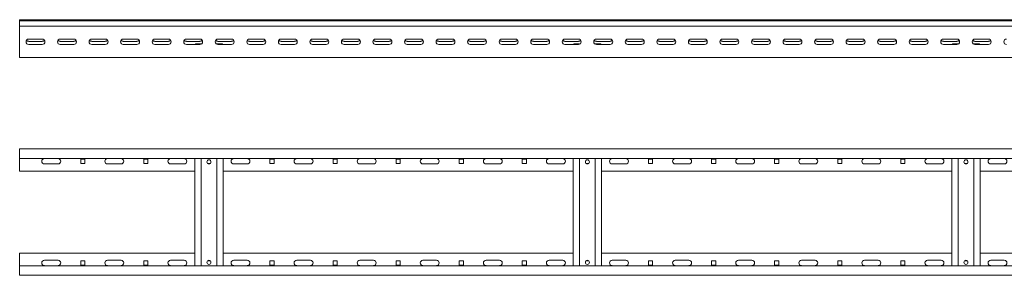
# Model space of a CAD drawing. Header units: millimetres. Extents: x -1633 to 3659, y -6913 to -187.
# Tile 10 of 11: x 593 to 2154, y -592 to -187. Entities that reach past the tile are written whole.
import ezdxf

# ---------------------------------------------------------------- set-up
doc = ezdxf.new("R2010")
doc.units = ezdxf.units.MM

msp = doc.modelspace()

# ---------------------------------------------------------------- linework, layer by layer
at = {"color": 7, "linetype": 'Continuous', "lineweight": 15}
for p, q in [((3592.7, -187.4), (592.7, -187.4)), ((592.7, -187.4), (592.7, -189.4)), ((3592.7, -189.4), (592.7, -189.4)), ((592.7, -191.4), (592.7, -189.4)), ((592.7, -197.4), (592.7, -191.4)), ((592.7, -201.4), (592.7, -197.4)), ((592.7, -197.4), (3592.7, -197.4)), ((592.7, -243.4), (592.7, -201.4)), ((628.5, -218.2), (607, -218.2)), ((678.5, -218.2), (657, -218.2)), ((728.5, -218.2), (707, -218.2)), ((778.5, -218.2), (757, -218.2)), ((828.5, -218.2), (807, -218.2)), ((878.5, -218.2), (857, -218.2)), ((928.5, -218.2), (907, -218.2)), ((978.5, -218.2), (957, -218.2)), ((1028.5, -218.2), (1007, -218.2)), ((1078.5, -218.2), (1057, -218.2)), ((1128.5, -218.2), (1107, -218.2)), ((1178.5, -218.2), (1157, -218.2)), ((1228.5, -218.2), (1207, -218.2)), ((1278.5, -218.2), (1257, -218.2)), ((1328.5, -218.2), (1307, -218.2)), ((1378.5, -218.2), (1357, -218.2)), ((1428.5, -218.2), (1407, -218.2)), ((1478.5, -218.2), (1457, -218.2)), ((1528.5, -218.2), (1507, -218.2)), ((1578.5, -218.2), (1557, -218.2)), ((1628.5, -218.2), (1607, -218.2)), ((1678.5, -218.2), (1657, -218.2)), ((1728.5, -218.2), (1707, -218.2)), ((1778.5, -218.2), (1757, -218.2)), ((1828.5, -218.2), (1807, -218.2)), ((1878.5, -218.2), (1857, -218.2)), ((1928.5, -218.2), (1907, -218.2)), ((1978.5, -218.2), (1957, -218.2)), ((2028.5, -218.2), (2007, -218.2)), ((2078.5, -218.2), (2057, -218.2)), ((2128.5, -218.2), (2107, -218.2)), ((628.5, -221.7), (607, -221.7)), ((607, -226.7), (628.5, -226.7)), ((678.5, -221.7), (657, -221.7)), ((657, -226.7), (678.5, -226.7)), ((728.5, -221.7), (707, -221.7)), ((707, -226.7), (728.5, -226.7)), ((778.5, -221.7), (757, -221.7)), ((757, -226.7), (778.5, -226.7)), ((828.5, -221.7), (807, -221.7)), ((807, -226.7), (828.5, -226.7)), ((878.5, -221.7), (857, -221.7)), ((857, -226.7), (878.5, -226.7)), ((880.2, -225.4), (873.2, -225.4)), ((880.2, -225.4), (880.2, -226.3)), ((905.2, -225.4), (905.2, -226.3)), ((912.2, -225.4), (905.2, -225.4)), ((928.5, -221.7), (907, -221.7)), ((907, -226.7), (928.5, -226.7)), ((978.5, -221.7), (957, -221.7)), ((957, -226.7), (978.5, -226.7)), ((1028.5, -221.7), (1007, -221.7)), ((1007, -226.7), (1028.5, -226.7)), ((1078.5, -221.7), (1057, -221.7)), ((1057, -226.7), (1078.5, -226.7)), ((1128.5, -221.7), (1107, -221.7)), ((1107, -226.7), (1128.5, -226.7)), ((1178.5, -221.7), (1157, -221.7)), ((1157, -226.7), (1178.5, -226.7)), ((1228.5, -221.7), (1207, -221.7)), ((1207, -226.7), (1228.5, -226.7)), ((1278.5, -221.7), (1257, -221.7)), ((1257, -226.7), (1278.5, -226.7)), ((1328.5, -221.7), (1307, -221.7)), ((1307, -226.7), (1328.5, -226.7)), ((1378.5, -221.7), (1357, -221.7)), ((1357, -226.7), (1378.5, -226.7)), ((1428.5, -221.7), (1407, -221.7)), ((1407, -226.7), (1428.5, -226.7)), ((1478.5, -221.7), (1457, -221.7)), ((1457, -226.7), (1478.5, -226.7)), ((1480.2, -225.4), (1473.2, -225.4)), ((1480.2, -225.4), (1480.2, -226.3)), ((1512.2, -225.4), (1505.2, -225.4)), ((1505.2, -225.4), (1505.2, -226.3)), ((1528.5, -221.7), (1507, -221.7)), ((1507, -226.7), (1528.5, -226.7)), ((1578.5, -221.7), (1557, -221.7)), ((1557, -226.7), (1578.5, -226.7)), ((1628.5, -221.7), (1607, -221.7)), ((1607, -226.7), (1628.5, -226.7)), ((1678.5, -221.7), (1657, -221.7)), ((1657, -226.7), (1678.5, -226.7)), ((1728.5, -221.7), (1707, -221.7)), ((1707, -226.7), (1728.5, -226.7)), ((1778.5, -221.7), (1757, -221.7)), ((1757, -226.7), (1778.5, -226.7)), ((1828.5, -221.7), (1807, -221.7)), ((1807, -226.7), (1828.5, -226.7)), ((1878.5, -221.7), (1857, -221.7)), ((1857, -226.7), (1878.5, -226.7)), ((1928.5, -221.7), (1907, -221.7)), ((1907, -226.7), (1928.5, -226.7)), ((1978.5, -221.7), (1957, -221.7)), ((1957, -226.7), (1978.5, -226.7)), ((2028.5, -221.7), (2007, -221.7)), ((2007, -226.7), (2028.5, -226.7)), ((2078.5, -221.7), (2057, -221.7)), ((2057, -226.7), (2078.5, -226.7)), ((2080.2, -225.4), (2073.2, -225.4)), ((2080.2, -225.4), (2080.2, -226.3)), ((2105.2, -225.4), (2105.2, -226.3)), ((2112.2, -225.4), (2105.2, -225.4)), ((2128.5, -221.7), (2107, -221.7)), ((2107, -226.7), (2128.5, -226.7)), ((592.7, -247.4), (592.7, -243.4)), ((592.7, -247.4), (3592.7, -247.4)), ((3592.7, -392), (592.7, -392)), ((592.7, -392), (592.7, -396)), ((592.7, -396), (592.7, -407)), ((3592.7, -407), (592.7, -407)), ((592.7, -427), (592.7, -407)), ((632, -407.3), (653.5, -407.3)), ((653.5, -415.8), (632, -415.8)), ((696, -408.3), (689.5, -408.3)), ((689.5, -408.3), (689.5, -414.8)), ((689.5, -414.8), (696, -414.8)), ((696, -414.8), (696, -408.3)), ((732, -407.3), (753.5, -407.3)), ((753.5, -415.8), (732, -415.8)), ((796, -408.3), (789.5, -408.3)), ((789.5, -408.3), (789.5, -414.8)), ((789.5, -414.8), (796, -414.8)), ((796, -414.8), (796, -408.3)), ((832, -407.3), (853.5, -407.3)), ((853.5, -415.8), (832, -415.8)), ((870.2, -407), (870.2, -577)), ((880.2, -407), (880.2, -577)), ((890.4, -414.8), (895.1, -414.8)), ((905.2, -407), (905.2, -577)), ((915.2, -407), (915.2, -577)), ((932, -407.3), (953.5, -407.3)), ((953.5, -415.8), (932, -415.8)), ((996, -408.3), (989.5, -408.3)), ((989.5, -408.3), (989.5, -414.8)), ((989.5, -414.8), (996, -414.8)), ((996, -414.8), (996, -408.3)), ((1032, -407.3), (1053.5, -407.3)), ((1053.5, -415.8), (1032, -415.8)), ((1096, -408.3), (1089.5, -408.3)), ((1089.5, -408.3), (1089.5, -414.8)), ((1089.5, -414.8), (1096, -414.8)), ((1096, -414.8), (1096, -408.3)), ((1132, -407.3), (1153.5, -407.3)), ((1153.5, -415.8), (1132, -415.8)), ((1196, -408.3), (1189.5, -408.3)), ((1189.5, -408.3), (1189.5, -414.8)), ((1189.5, -414.8), (1196, -414.8)), ((1196, -414.8), (1196, -408.3)), ((1232, -407.3), (1253.5, -407.3)), ((1253.5, -415.8), (1232, -415.8)), ((1296, -408.3), (1289.5, -408.3)), ((1289.5, -408.3), (1289.5, -414.8)), ((1289.5, -414.8), (1296, -414.8)), ((1296, -414.8), (1296, -408.3)), ((1332, -407.3), (1353.5, -407.3)), ((1353.5, -415.8), (1332, -415.8)), ((1396, -408.3), (1389.5, -408.3)), ((1389.5, -408.3), (1389.5, -414.8)), ((1389.5, -414.8), (1396, -414.8)), ((1396, -414.8), (1396, -408.3)), ((1432, -407.3), (1453.5, -407.3)), ((1453.5, -415.8), (1432, -415.8)), ((1470.2, -407), (1470.2, -577)), ((1480.2, -407), (1480.2, -577)), ((1490.4, -414.8), (1495.1, -414.8)), ((1505.2, -407), (1505.2, -577)), ((1515.2, -407), (1515.2, -577)), ((1532, -407.3), (1553.5, -407.3)), ((1553.5, -415.8), (1532, -415.8)), ((1596, -408.3), (1589.5, -408.3)), ((1589.5, -408.3), (1589.5, -414.8)), ((1589.5, -414.8), (1596, -414.8)), ((1596, -414.8), (1596, -408.3)), ((1632, -407.3), (1653.5, -407.3)), ((1653.5, -415.8), (1632, -415.8)), ((1696, -408.3), (1689.5, -408.3)), ((1689.5, -408.3), (1689.5, -414.8)), ((1689.5, -414.8), (1696, -414.8)), ((1696, -414.8), (1696, -408.3)), ((1732, -407.3), (1753.5, -407.3)), ((1753.5, -415.8), (1732, -415.8)), ((1796, -408.3), (1789.5, -408.3)), ((1789.5, -408.3), (1789.5, -414.8)), ((1789.5, -414.8), (1796, -414.8)), ((1796, -414.8), (1796, -408.3)), ((1832, -407.3), (1853.5, -407.3)), ((1853.5, -415.8), (1832, -415.8)), ((1896, -408.3), (1889.5, -408.3)), ((1889.5, -408.3), (1889.5, -414.8)), ((1889.5, -414.8), (1896, -414.8)), ((1896, -414.8), (1896, -408.3)), ((1932, -407.3), (1953.5, -407.3)), ((1953.5, -415.8), (1932, -415.8)), ((1996, -408.3), (1989.5, -408.3)), ((1989.5, -408.3), (1989.5, -414.8)), ((1989.5, -414.8), (1996, -414.8)), ((1996, -414.8), (1996, -408.3)), ((2032, -407.3), (2053.5, -407.3)), ((2053.5, -415.8), (2032, -415.8)), ((2070.2, -407), (2070.2, -577)), ((2080.2, -407), (2080.2, -577)), ((2090.4, -414.8), (2095.1, -414.8)), ((2105.2, -407), (2105.2, -577)), ((2115.2, -407), (2115.2, -577)), ((2132, -407.3), (2153.5, -407.3)), ((2153.5, -415.8), (2132, -415.8)), ((870.2, -427), (592.7, -427)), ((1470.2, -427), (915.2, -427)), ((2070.2, -427), (1515.2, -427)), ((2670.2, -427), (2115.2, -427)), ((592.7, -557), (592.7, -577)), ((592.7, -557), (870.2, -557)), ((915.2, -557), (1470.2, -557)), ((1515.2, -557), (2070.2, -557)), ((2115.2, -557), (2670.2, -557)), ((592.7, -577), (3592.7, -577)), ((592.7, -588), (592.7, -577)), ((632, -568.3), (653.5, -568.3)), ((653.5, -576.8), (632, -576.8)), ((689.5, -569.3), (689.5, -575.8)), ((696, -569.3), (689.5, -569.3)), ((689.5, -575.8), (696, -575.8)), ((696, -575.8), (696, -569.3)), ((732, -568.3), (753.5, -568.3)), ((753.5, -576.8), (732, -576.8)), ((789.5, -569.3), (789.5, -575.8)), ((796, -569.3), (789.5, -569.3)), ((789.5, -575.8), (796, -575.8)), ((796, -575.8), (796, -569.3)), ((832, -568.3), (853.5, -568.3)), ((853.5, -576.8), (832, -576.8)), ((895.1, -569.3), (890.4, -569.3)), ((932, -568.3), (953.5, -568.3)), ((953.5, -576.8), (932, -576.8)), ((989.5, -569.3), (989.5, -575.8)), ((996, -569.3), (989.5, -569.3)), ((989.5, -575.8), (996, -575.8)), ((996, -575.8), (996, -569.3)), ((1032, -568.3), (1053.5, -568.3)), ((1053.5, -576.8), (1032, -576.8)), ((1089.5, -569.3), (1089.5, -575.8)), ((1096, -569.3), (1089.5, -569.3)), ((1089.5, -575.8), (1096, -575.8)), ((1096, -575.8), (1096, -569.3)), ((1132, -568.3), (1153.5, -568.3)), ((1153.5, -576.8), (1132, -576.8)), ((1189.5, -569.3), (1189.5, -575.8)), ((1196, -569.3), (1189.5, -569.3)), ((1189.5, -575.8), (1196, -575.8)), ((1196, -575.8), (1196, -569.3)), ((1232, -568.3), (1253.5, -568.3)), ((1253.5, -576.8), (1232, -576.8)), ((1289.5, -569.3), (1289.5, -575.8)), ((1296, -569.3), (1289.5, -569.3)), ((1289.5, -575.8), (1296, -575.8)), ((1296, -575.8), (1296, -569.3)), ((1332, -568.3), (1353.5, -568.3)), ((1353.5, -576.8), (1332, -576.8)), ((1389.5, -569.3), (1389.5, -575.8)), ((1396, -569.3), (1389.5, -569.3)), ((1389.5, -575.8), (1396, -575.8)), ((1396, -575.8), (1396, -569.3)), ((1432, -568.3), (1453.5, -568.3)), ((1453.5, -576.8), (1432, -576.8)), ((1495.1, -569.3), (1490.4, -569.3)), ((1532, -568.3), (1553.5, -568.3)), ((1553.5, -576.8), (1532, -576.8)), ((1589.5, -569.3), (1589.5, -575.8)), ((1596, -569.3), (1589.5, -569.3)), ((1589.5, -575.8), (1596, -575.8)), ((1596, -575.8), (1596, -569.3)), ((1632, -568.3), (1653.5, -568.3)), ((1653.5, -576.8), (1632, -576.8)), ((1689.5, -569.3), (1689.5, -575.8)), ((1696, -569.3), (1689.5, -569.3)), ((1689.5, -575.8), (1696, -575.8)), ((1696, -575.8), (1696, -569.3)), ((1732, -568.3), (1753.5, -568.3)), ((1753.5, -576.8), (1732, -576.8)), ((1789.5, -569.3), (1789.5, -575.8)), ((1796, -569.3), (1789.5, -569.3)), ((1789.5, -575.8), (1796, -575.8)), ((1796, -575.8), (1796, -569.3)), ((1832, -568.3), (1853.5, -568.3)), ((1853.5, -576.8), (1832, -576.8)), ((1889.5, -569.3), (1889.5, -575.8)), ((1896, -569.3), (1889.5, -569.3)), ((1889.5, -575.8), (1896, -575.8)), ((1896, -575.8), (1896, -569.3)), ((1932, -568.3), (1953.5, -568.3)), ((1953.5, -576.8), (1932, -576.8)), ((1989.5, -569.3), (1989.5, -575.8)), ((1996, -569.3), (1989.5, -569.3)), ((1989.5, -575.8), (1996, -575.8)), ((1996, -575.8), (1996, -569.3)), ((2032, -568.3), (2053.5, -568.3)), ((2053.5, -576.8), (2032, -576.8)), ((2095.1, -569.3), (2090.4, -569.3)), ((2132, -568.3), (2153.5, -568.3)), ((2153.5, -576.8), (2132, -576.8)), ((592.7, -592), (592.7, -588)), ((592.7, -592), (3592.7, -592))]:
    msp.add_line(p, q, dxfattribs=at)
for centre in [(892.7, -412.5), (1492.7, -412.5), (2092.7, -412.5), (892.7, -571.5), (1492.7, -571.5), (2092.7, -571.5)]:
    msp.add_circle(centre, 3.25, dxfattribs=at)
for centre, radius, start, end in [((607, -222.4), 4.25, 90, 270), ((628.5, -222.4), 4.25, 270, 90), ((657, -222.4), 4.25, 90, 270), ((678.5, -222.4), 4.25, 270, 90), ((707, -222.4), 4.25, 90, 270), ((728.5, -222.4), 4.25, 270, 90), ((757, -222.4), 4.25, 90, 270), ((778.5, -222.4), 4.25, 270, 90), ((807, -222.4), 4.25, 90, 270), ((828.5, -222.4), 4.25, 270, 90), ((857, -222.4), 4.25, 90, 270), ((878.5, -222.4), 4.25, 270, 90), ((907, -222.4), 4.25, 90, 270), ((928.5, -222.4), 4.25, 270, 90), ((957, -222.4), 4.25, 90, 270), ((978.5, -222.4), 4.25, 270, 90), ((1007, -222.4), 4.25, 90, 270), ((1028.5, -222.4), 4.25, 270, 90), ((1057, -222.4), 4.25, 90, 270), ((1078.5, -222.4), 4.25, 270, 90), ((1107, -222.4), 4.25, 90, 270), ((1128.5, -222.4), 4.25, 270, 90), ((1157, -222.4), 4.25, 90, 270), ((1178.5, -222.4), 4.25, 270, 90), ((1207, -222.4), 4.25, 90, 270), ((1228.5, -222.4), 4.25, 270, 90), ((1257, -222.4), 4.25, 90, 270), ((1278.5, -222.4), 4.25, 270, 90), ((1307, -222.4), 4.25, 90, 270), ((1328.5, -222.4), 4.25, 270, 90), ((1357, -222.4), 4.25, 90, 270), ((1378.5, -222.4), 4.25, 270, 90), ((1407, -222.4), 4.25, 90, 270), ((1428.5, -222.4), 4.25, 270, 90), ((1457, -222.4), 4.25, 90, 270), ((1478.5, -222.4), 4.25, 270, 90), ((1507, -222.4), 4.25, 90, 270), ((1528.5, -222.4), 4.25, 270, 90), ((1557, -222.4), 4.25, 90, 270), ((1578.5, -222.4), 4.25, 270, 90), ((1607, -222.4), 4.25, 90, 270), ((1628.5, -222.4), 4.25, 270, 90), ((1657, -222.4), 4.25, 90, 270), ((1678.5, -222.4), 4.25, 270, 90), ((1707, -222.4), 4.25, 90, 270), ((1728.5, -222.4), 4.25, 270, 90), ((1757, -222.4), 4.25, 90, 270), ((1778.5, -222.4), 4.25, 270, 90), ((1807, -222.4), 4.25, 90, 270), ((1828.5, -222.4), 4.25, 270, 90), ((1857, -222.4), 4.25, 90, 270), ((1878.5, -222.4), 4.25, 270, 90), ((1907, -222.4), 4.25, 90, 270), ((1928.5, -222.4), 4.25, 270, 90), ((1957, -222.4), 4.25, 90, 270), ((1978.5, -222.4), 4.25, 270, 90), ((2007, -222.4), 4.25, 90, 270), ((2028.5, -222.4), 4.25, 270, 90), ((2057, -222.4), 4.25, 90, 270), ((2078.5, -222.4), 4.25, 270, 90), ((2107, -222.4), 4.25, 90, 270), ((2128.5, -222.4), 4.25, 270, 90), ((2157, -222.4), 4.25, 90, 270), ((607, -217.4), 4.25, 216.0319, 270), ((628.5, -217.4), 4.25, 270, 323.9681), ((657, -217.4), 4.25, 216.0319, 270), ((678.5, -217.4), 4.25, 270, 323.9681), ((707, -217.4), 4.25, 216.0319, 270), ((728.5, -217.4), 4.25, 270, 323.9681), ((757, -217.4), 4.25, 216.0319, 270), ((778.5, -217.4), 4.25, 270, 323.9681), ((807, -217.4), 4.25, 216.0319, 270), ((828.5, -217.4), 4.25, 270, 323.9681), ((857, -217.4), 4.25, 216.0319, 270), ((873.2, -228.4), 3, 90, 144.5495), ((878.5, -217.4), 4.25, 270, 323.9681), ((907, -217.4), 4.25, 216.0319, 270), ((912.2, -228.4), 3, 35.4505, 90), ((928.5, -217.4), 4.25, 270, 323.9681), ((957, -217.4), 4.25, 216.0319, 270), ((978.5, -217.4), 4.25, 270, 323.9681), ((1007, -217.4), 4.25, 216.0319, 270), ((1028.5, -217.4), 4.25, 270, 323.9681), ((1057, -217.4), 4.25, 216.0319, 270), ((1078.5, -217.4), 4.25, 270, 323.9681), ((1107, -217.4), 4.25, 216.0319, 270), ((1128.5, -217.4), 4.25, 270, 323.9681), ((1157, -217.4), 4.25, 216.0319, 270), ((1178.5, -217.4), 4.25, 270, 323.9681), ((1207, -217.4), 4.25, 216.0319, 270), ((1228.5, -217.4), 4.25, 270, 323.9681), ((1257, -217.4), 4.25, 216.0319, 270), ((1278.5, -217.4), 4.25, 270, 323.9681), ((1307, -217.4), 4.25, 216.0319, 270), ((1328.5, -217.4), 4.25, 270, 323.9681), ((1357, -217.4), 4.25, 216.0319, 270), ((1378.5, -217.4), 4.25, 270, 323.9681), ((1407, -217.4), 4.25, 216.0319, 270), ((1428.5, -217.4), 4.25, 270, 323.9681), ((1457, -217.4), 4.25, 216.0319, 270), ((1473.2, -228.4), 3, 90, 144.5495), ((1478.5, -217.4), 4.25, 270, 323.9681), ((1507, -217.4), 4.25, 216.0319, 270), ((1512.2, -228.4), 3, 35.4505, 90), ((1528.5, -217.4), 4.25, 270, 323.9681), ((1557, -217.4), 4.25, 216.0319, 270), ((1578.5, -217.4), 4.25, 270, 323.9681), ((1607, -217.4), 4.25, 216.0319, 270), ((1628.5, -217.4), 4.25, 270, 323.9681), ((1657, -217.4), 4.25, 216.0319, 270), ((1678.5, -217.4), 4.25, 270, 323.9681), ((1707, -217.4), 4.25, 216.0318, 270), ((1728.5, -217.4), 4.25, 270, 323.9681), ((1757, -217.4), 4.25, 216.0319, 270), ((1778.5, -217.4), 4.25, 270, 323.9681), ((1807, -217.4), 4.25, 216.0319, 270), ((1828.5, -217.4), 4.25, 270, 323.9681), ((1857, -217.4), 4.25, 216.032, 270), ((1878.5, -217.4), 4.25, 270, 323.9681), ((1907, -217.4), 4.25, 216.0319, 270), ((1928.5, -217.4), 4.25, 270, 323.9681), ((1957, -217.4), 4.25, 216.0319, 270), ((1978.5, -217.4), 4.25, 270, 323.9682), ((2007, -217.4), 4.25, 216.0319, 270), ((2028.5, -217.4), 4.25, 270, 323.9681), ((2057, -217.4), 4.25, 216.0318, 270), ((2073.2, -228.4), 3, 90, 144.5495), ((2078.5, -217.4), 4.25, 270, 323.9681), ((2107, -217.4), 4.25, 216.0319, 270), ((2112.2, -228.4), 3, 35.4505, 90), ((2128.5, -217.4), 4.25, 270, 323.9681), ((632, -411.5), 4.25, 90, 270), ((653.5, -411.5), 4.25, 270, 90), ((732, -411.5), 4.25, 90, 270), ((753.5, -411.5), 4.25, 270, 90), ((832, -411.5), 4.25, 90, 270), ((853.5, -411.5), 4.25, 270, 90), ((932, -411.5), 4.25, 90, 270), ((953.5, -411.5), 4.25, 270, 90), ((1032, -411.5), 4.25, 90, 270), ((1053.5, -411.5), 4.25, 270, 90), ((1132, -411.5), 4.25, 90, 270), ((1153.5, -411.5), 4.25, 270, 90), ((1232, -411.5), 4.25, 90, 270), ((1253.5, -411.5), 4.25, 270, 90), ((1332, -411.5), 4.25, 90, 270), ((1353.5, -411.5), 4.25, 270, 90), ((1432, -411.5), 4.25, 90, 270), ((1453.5, -411.5), 4.25, 270, 90), ((1532, -411.5), 4.25, 90, 270), ((1553.5, -411.5), 4.25, 270, 90), ((1632, -411.5), 4.25, 90, 270), ((1653.5, -411.5), 4.25, 270, 90), ((1732, -411.5), 4.25, 90, 270), ((1753.5, -411.5), 4.25, 270, 90), ((1832, -411.5), 4.25, 90, 270), ((1853.5, -411.5), 4.25, 270, 90), ((1932, -411.5), 4.25, 90, 270), ((1953.5, -411.5), 4.25, 270, 90), ((2032, -411.5), 4.25, 90, 270), ((2053.5, -411.5), 4.25, 270, 90), ((2132, -411.5), 4.25, 90, 270), ((2153.5, -411.5), 4.25, 270, 90), ((632, -572.5), 4.25, 90, 270), ((653.5, -572.5), 4.25, 270, 90), ((732, -572.5), 4.25, 90, 270), ((753.5, -572.5), 4.25, 270, 90), ((832, -572.5), 4.25, 90, 270), ((853.5, -572.5), 4.25, 270, 90), ((932, -572.5), 4.25, 90, 270), ((953.5, -572.5), 4.25, 270, 90), ((1032, -572.5), 4.25, 90, 270), ((1053.5, -572.5), 4.25, 270, 90), ((1132, -572.5), 4.25, 90, 270), ((1153.5, -572.5), 4.25, 270, 90), ((1232, -572.5), 4.25, 90, 270), ((1253.5, -572.5), 4.25, 270, 90), ((1332, -572.5), 4.25, 90, 270), ((1353.5, -572.5), 4.25, 270, 90), ((1432, -572.5), 4.25, 90, 270), ((1453.5, -572.5), 4.25, 270, 90), ((1532, -572.5), 4.25, 90, 270), ((1553.5, -572.5), 4.25, 270, 90), ((1632, -572.5), 4.25, 90, 270), ((1653.5, -572.5), 4.25, 270, 90), ((1732, -572.5), 4.25, 90, 270), ((1753.5, -572.5), 4.25, 270, 90), ((1832, -572.5), 4.25, 90, 270), ((1853.5, -572.5), 4.25, 270, 90), ((1932, -572.5), 4.25, 90, 270), ((1953.5, -572.5), 4.25, 270, 90), ((2032, -572.5), 4.25, 90, 270), ((2053.5, -572.5), 4.25, 270, 90), ((2132, -572.5), 4.25, 90, 270), ((2153.5, -572.5), 4.25, 270, 90)]:
    msp.add_arc(centre, radius, start, end, dxfattribs=at)

doc.saveas('drawing.dxf')
